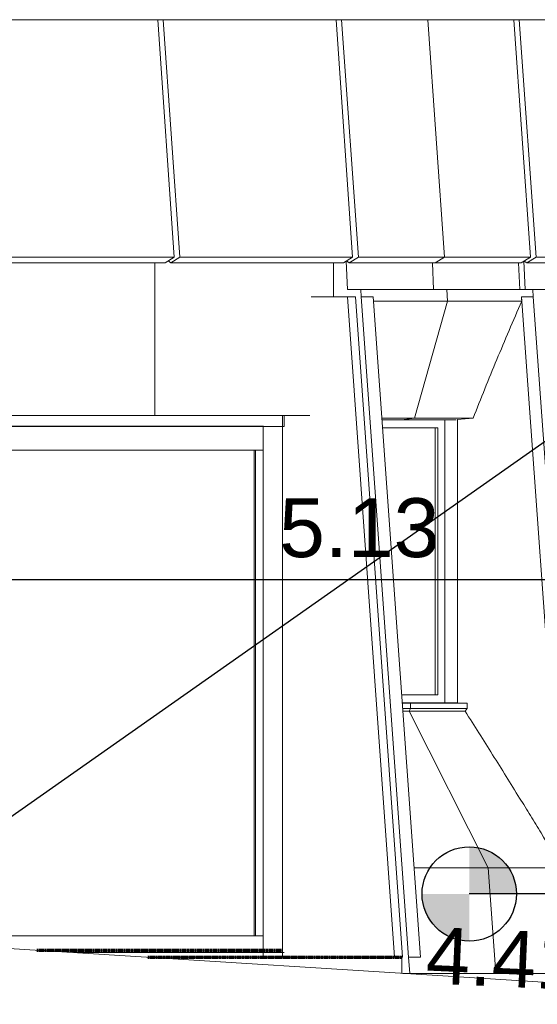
# Model space of a CAD drawing. Header units: centimetres. Extents: x -1261 to 4500, y -385 to 591.
# Tile 14 of 16: x 3307 to 3526, y -22 to 396. Entities that reach past the tile are written whole.
import ezdxf

# ---------------------------------------------------------------- set-up
doc = ezdxf.new("R2010")
doc.units = ezdxf.units.CM
doc.linetypes.add('Tiret_2_', pattern=[0.25, 0.125, -0.125])
doc.linetypes.add('Tiret_3_', pattern=[0.25, 0.125, -0.125])
for name, color, linetype, lineweight in [('0-1', 7, 'Continuous', 5), ('Cotes d_inclinaison', 7, 'Continuous', 30), ('COTGEN-100', 7, 'Continuous', 30), ('SERRU-traverse', 7, 'Continuous', 9), ('Solide topographique', 7, 'Continuous', 9)]:
    doc.layers.add(name, color=color, linetype=linetype, lineweight=lineweight)
for name, color, linetype, lineweight, true_color in [('ANNOTATIONS', 4, 'Tiret_2_', 70, 0x00ffff), ('ANNOTATIONS-7', 4, 'Tiret_3_', 70, 0x00ffff), ('COTGEN-1', 9, 'Continuous', 30, 0x808080), ('MENUISERIES-1', 9, 'Continuous', 13, 0x808080), ('MENUISERIES-2', 9, 'Continuous', 9, 0x808080), ('MENUISERIES-3', 7, 'Continuous', 13, 0x5c63b1), ('MUR-1', 9, 'Continuous', 18, 0x808080), ('MUR-2', 9, 'Continuous', 13, 0x808080), ('OSSATURE-2', 9, 'Continuous', 9, 0x808080), ('OSSATURE-3', 9, 'Continuous', 18, 0x808080), ('POTEAUX-1', 9, 'Continuous', 9, 0x808080), ('SERRU-2', 9, 'Continuous', 9, 0x808080), ('SOL-1', 9, 'Continuous', 13, 0x808080), ('SOL-2', 9, 'Continuous', 18, 0x808080), ('TITRARCHI-1', 1, 'Continuous', 30, 0xff0000), ('Z-2', 9, 'Continuous', 9, 0x808080)]:
    doc.layers.add(name, color=color, linetype=linetype, lineweight=lineweight, true_color=true_color)
doc.styles.add('Arial_1', font='arial.ttf', dxfattribs={"height": 24})
doc.styles.add('Arial_2', font='arial.ttf', dxfattribs={"height": 25})
doc.dimstyles.new('DRMN_COTE', dxfattribs={"dimscale": 30.48, "dimtxt": 25.506485, "dimasz": 1.041667, "dimexe": 0.328084, "dimexo": 0.0625, "dimgap": 0.065617, "dimtad": 1, "dimlfac": 0.01, "dimrnd": 0.01, "dimzin": 0, "dimdsep": 46, "dimtxsty": 'Arial_2', "dimblk1": 'OBLIQUE', "dimblk2": 'OBLIQUE', "dimsah": 1, "dimcen": 0.09, "dimdle": 0.328084, "dimazin": 0, "dimtfac": 1, "dimtdec": 4, "dimtix": 1, "dimtmove": 0, "dimatfit": 3, "dimfxl": 0.328084, "dimfxlon": 1, "dimtvp": 1, "dimtolj": 1, "dimtzin": 0, "dimarcsym": 2})

# ---------------------------------------------------------------- blocks, each defined once
blk = doc.blocks.new('Panneau système - Vitré-356748-2021_015_1011_ARC_1_100_Coupe 2_ rampe PMR')
at = {"layer": 'MENUISERIES-2'}
for p, q in [((-929.06, 213), (-815.56, 213)), ((-929.06, 213), (-926.98, 213)), ((-813.48, 213), (-926.98, 213)), ((-815.56, 213), (-813.48, 213)), ((-813.48, 7), (-813.48, 213)), ((-815.56, 7), (-929.06, 7)), ((-926.98, 7), (-929.06, 7)), ((-926.98, 7), (-813.48, 7)), ((-815.56, 7), (-813.48, 7))]:
    blk.add_line(p, q, dxfattribs=at)
blk = doc.blocks.new('Meneau rectangulaire - AWS60_60x70-367281-2021_015_1011_ARC_1_100_Coupe 2_ rampe PMR')
at = {"layer": 'MENUISERIES-2'}
for p, q in [((-812.83, 7), (-932.91, 7)), ((-809.71, 7), (-929.79, 7)), ((-812.83, 7), (-809.9, 7)), ((-809.71, 7), (-809.71, 0)), ((-890.12, 0), (-809.71, 0)), ((-812.83, 0), (-890.12, 0)), ((-809.71, 0), (-812.83, 0))]:
    blk.add_line(p, q, dxfattribs=at)
blk = doc.blocks.new('Meneau rectangulaire - AWS60_60x38-356571-2021_015_1011_ARC_1_100_Coupe 2_ rampe PMR')
at = {"layer": 'MENUISERIES-2'}
for p, q in [((-812.83, 213), (-816.08, 213)), ((-816.08, 213), (-812.96, 213)), ((-812.96, 213), (-809.71, 213)), ((-812.96, 213), (-812.96, 7)), ((-809.71, 213), (-812.83, 213)), ((-809.71, 7), (-809.71, 213)), ((-812.96, 7), (-816.08, 7)), ((-816.08, 7), (-812.83, 7)), ((-809.71, 7), (-812.96, 7)), ((-812.83, 7), (-809.9, 7))]:
    blk.add_line(p, q, dxfattribs=at)
blk = doc.blocks.new('Meneau rectangulaire - AWS60_60x100-367291-2021_015_1011_ARC_1_100_Coupe 2_ rampe PMR')
at = {"layer": 'MENUISERIES-2'}
for p, q in [((-932.91, 223), (-812.83, 223)), ((-809.71, 223), (-929.79, 223)), ((-812.83, 223), (-809.71, 223)), ((-809.71, 223), (-809.71, 213)), ((-932.91, 213), (-812.83, 213)), ((-929.79, 213), (-809.71, 213)), ((-809.71, 213), (-812.83, 213))]:
    blk.add_line(p, q, dxfattribs=at)
blk = doc.blocks.new('12_CORNIERE HABILLAGE - 12_CORNIERE HABILLAGE-370872-2021_015_1011_ARC_1_100_Coupe 2_ rampe PMR')
at = {"layer": 'Z-2'}
for p, q in [((-1375.58, 227.74), (-809.57, 227.74)), ((-801.41, 227.74), (-1375.58, 227.74)), ((-801.41, 227.74), (-800.78, 227.74)), ((-801.41, 223.2), (-801.41, 227.74)), ((-809.57, 223.2), (-1375.28, 223.2)), ((-1375.27, 223), (-801.41, 223)), ((-1340.32, 223), (-1168.76, 223)), ((-1157.54, 223), (-812.83, 223)), ((-812.83, 223), (-809.71, 223)), ((-809.71, 223), (-801.41, 223)), ((-809.71, 223), (-809.71, 0)), ((-801.41, 223), (-801.41, 223.2)), ((-801.41, 0), (-801.41, 223)), ((-809.71, 0), (-809.54, 0)), ((-801.41, 0), (-809.71, 0)), ((-809.54, 0), (-801.34, 0)), ((-800.78, 0), (-801.41, 0)), ((-801.34, 0), (-800.88, 0))]:
    blk.add_line(p, q, dxfattribs=at)
blk = doc.blocks.new('XXX_VIDE FENETRE - 550-V35-2021_015_1011_ARC_1_100_Coupe 2_ rampe PMR')
at = {"layer": 'MENUISERIES-1'}
for p, q in [((-732.66, 105.81), (-732.66, 225.88)), ((-727.22, 105.81), (-727.22, 225.98)), ((-759.07, 222.48), (-735.6, 222.48)), ((-739.27, 222.48), (-759.07, 222.48)), ((-735.6, 222.48), (-739.27, 222.48)), ((-735.6, 109.31), (-735.6, 222.48)), ((-739.27, 109.31), (-750.95, 109.31)), ((-750.95, 109.31), (-735.6, 109.31)), ((-739.27, 109.31), (-735.6, 109.31)), ((-732.66, 105.81), (-750.7, 105.81)), ((-750.7, 105.81), (-727.22, 105.81)), ((-727.22, 105.81), (-732.66, 105.81))]:
    blk.add_line(p, q, dxfattribs=at)
at = {"layer": 'MENUISERIES-3'}
for p, q in [((-759.07, 222.48), (-736.69, 222.48)), ((-737.5, 222.48), (-759.07, 222.48)), ((-736.69, 222.48), (-737.5, 222.48)), ((-736.69, 109.31), (-736.69, 222.48)), ((-750.95, 109.31), (-737.5, 109.31)), ((-736.69, 109.31), (-750.95, 109.31)), ((-737.5, 109.31), (-736.69, 109.31))]:
    blk.add_line(p, q, dxfattribs=at)
blk = doc.blocks.new('Garde-corps - Garde-corps-487548-2021_015_1011_ARC_1_100_Coupe 2_ rampe PMR')
at = {"layer": 'SERRU-traverse'}
for p, q in [((-1059.62, 0), (-1059.62, 10)), ((-1057.94, 10), (-1059.62, 10)), ((-1053.5, -25.05), (-1057.94, 10)), ((-1049.58, 10), (-1057.94, 10)), ((-1047.52, 9.22), (-1048.03, 9.25)), ((-1045.94, 0), (-1047.62, 8.39)), ((-1042.71, -25.46), (-1045.94, 0)), ((-1045.21, -24.49), (-1053.5, -25.05)), ((-1053.5, -25.05), (-1053.5, -34.5)), ((-1053.38, -34.5), (-1052.33, -25.04)), ((-507.35, -49), (-1052.33, -25.04)), ((-507.35, -49), (-507.35, -59.29))]:
    blk.add_line(p, q, dxfattribs=at)
at = {"layer": 'SERRU-traverse', "flags": 128}
blk.add_lwpolyline([(-1043.46, -25.43), (-1043.63, -25.16), (-1043.95, -24.86), (-1044.33, -24.64), (-1044.76, -24.51), (-1045.21, -24.49)], dxfattribs=at)
at = {"layer": 'SERRU-traverse'}
blk.add_open_spline([(-1047.62, 8.39), (-1047.65, 8.54), (-1047.74, 8.83), (-1048.06, 9.36), (-1048.66, 9.86), (-1049.27, 10), (-1049.58, 10)], degree=3, knots=[0, 0, 0, 0, 0.166667, 0.333333, 0.666667, 1, 1, 1, 1], dxfattribs=at)
blk = doc.blocks.new('B02_ARC_rvt-3-2021_015_1011_ARC_1_100_Coupe 2_ rampe PMR')
at = {"layer": 'ANNOTATIONS'}
blk.add_line((-905.85, 1), (-801.43, 1), dxfattribs=at)
at = {"layer": 'MUR-2'}
for p, q in [((-800.81, 223), (-800.81, 227.74)), ((-1375.3, 223), (-800.81, 223)), ((-809.41, 223), (-1157.54, 223)), ((-801.73, 223), (-801.41, 223)), ((-835.64, 0), (-890.12, 0)), ((-890.12, 0), (-830.24, 0)), ((-800.85, 0), (-890.12, 0)), ((-890.12, 0), (-835.64, 0)), ((-830.24, 0), (-800.85, 0)), ((-800.85, 0), (-819.22, 0)), ((-813.94, 0), (-819.22, 0)), ((-813.94, 0), (-800.85, 0)), ((-809.44, 0), (-800.83, 0)), ((-800.85, 0), (-809.44, 0)), ((-800.85, 0), (-806.05, 0)), ((-806.05, 0), (-800.85, 0))]:
    blk.add_line(p, q, dxfattribs=at)
at = {"layer": 'SOL-1'}
for p, q in [((-800.85, 0), (-890.12, 0)), ((-890.12, 0), (-809.71, 0)), ((-835.64, 0), (-890.12, 0)), ((-890.12, 0), (-835.64, 0)), ((-890.12, 0), (-830.24, 0)), ((-812.83, 0), (-890.12, 0)), ((-830.24, 0), (-800.85, 0)), ((-800.85, 0), (-819.22, 0)), ((-819.22, 0), (-800.85, 0)), ((-809.74, 0), (-812.83, 0)), ((-800.83, 0), (-809.74, 0)), ((-809.71, 0), (-801.43, 0)), ((-809.71, 0), (-809.71, -2)), ((-800.85, 0), (-806.05, 0)), ((-806.05, 0), (-800.85, 0)), ((-801.43, 0), (-800.81, 0)), ((-801.43, 0), (-801.43, -2)), ((-858.64, -2), (-756.86, -2)), ((-809.71, -2), (-858.64, -2)), ((-756.86, -2), (-858.64, -2)), ((-858.64, -2), (-759.69, -2)), ((-756.86, -2), (-813.76, -2)), ((-813.76, -2), (-756.86, -2)), ((-801.43, -2), (-809.71, -2)), ((-801.43, -2), (-756.78, -2)), ((-756.86, -2), (-776.39, -2)), ((-776.39, -2), (-756.86, -2)), ((-759.69, -2), (-756.86, -2)), ((-756.85, -2), (-758.62, -2)), ((-758.62, -2), (-756.86, -2))]:
    blk.add_line(p, q, dxfattribs=at)
at = {"layer": 'Solide topographique'}
blk.add_line((-1045.84, 9.89), (-528.12, -23), dxfattribs=at)
at = {"layer": 'MENUISERIES-2'}
for name in ['XXX_VIDE FENETRE - 550-V35-2021_015_1011_ARC_1_100_Coupe 2_ rampe PMR', 'Meneau rectangulaire - AWS60_60x100-367291-2021_015_1011_ARC_1_100_Coupe 2_ rampe PMR', 'Panneau système - Vitré-356748-2021_015_1011_ARC_1_100_Coupe 2_ rampe PMR', 'Meneau rectangulaire - AWS60_60x38-356571-2021_015_1011_ARC_1_100_Coupe 2_ rampe PMR', 'Meneau rectangulaire - AWS60_60x70-367281-2021_015_1011_ARC_1_100_Coupe 2_ rampe PMR']:
    blk.add_blockref(name, (0, 0), dxfattribs=at)
at = {"layer": 'SERRU-2'}
blk.add_blockref('Garde-corps - Garde-corps-487548-2021_015_1011_ARC_1_100_Coupe 2_ rampe PMR', (0, 0), dxfattribs=at)
at = {"layer": 'Z-2'}
blk.add_blockref('12_CORNIERE HABILLAGE - 12_CORNIERE HABILLAGE-370872-2021_015_1011_ARC_1_100_Coupe 2_ rampe PMR', (0, 0), dxfattribs=at)
blk = doc.blocks.new('20_MUR PREFA_03 - MODULE_03-V45-2021_015_1011_ARC_1_100_Coupe 2_ rampe PMR')
at = {"layer": 'Z-2'}
for p, q in [((-864.4, 395.59), (-940.53, 395.59)), ((-940.53, 395.59), (-931.59, 395.59)), ((-930.32, 395.59), (-931.59, 395.59)), ((-930.32, 395.59), (-927.96, 395.59)), ((-921.02, 294.93), (-927.96, 395.59)), ((-927.96, 395.59), (-854.37, 395.59)), ((-855.46, 395.59), (-864.4, 395.59)), ((-855.46, 395.59), (-856.73, 395.59)), ((-856.73, 395.59), (-854.37, 395.59)), ((-854.37, 395.59), (-847.43, 294.93)), ((-931.59, 292.47), (-931.59, 227.74)), ((-925.97, 293.29), (-924.82, 292.47)), ((-924.82, 292.47), (-921.02, 294.93)), ((-924.82, 292.47), (-851.24, 292.47)), ((-847.43, 294.93), (-921.02, 294.93)), ((-847.43, 294.93), (-851.24, 292.47)), ((-863.37, 227.74), (-939.5, 227.74)), ((-931.59, 227.74), (-939.5, 227.74)), ((-931.59, 227.74), (-855.46, 227.74)), ((-863.37, 227.74), (-855.46, 227.74))]:
    blk.add_line(p, q, dxfattribs=at)
blk = doc.blocks.new('20_MUR PREFA_03 - MODULE_03-V46-2021_015_1011_ARC_1_100_Coupe 2_ rampe PMR')
at = {"layer": 'Z-2'}
for p, q in [((-788.89, 395.59), (-864.7, 395.59)), ((-864.7, 395.59), (-855.66, 395.59)), ((-854.4, 395.59), (-855.66, 395.59)), ((-854.4, 395.59), (-852.01, 395.59)), ((-845.01, 294.93), (-852.01, 395.59)), ((-852.01, 395.59), (-778.73, 395.59)), ((-779.85, 395.59), (-788.89, 395.59)), ((-779.85, 395.59), (-781.11, 395.59)), ((-781.11, 395.59), (-778.73, 395.59)), ((-778.73, 395.59), (-771.72, 294.93)), ((-855.66, 292.47), (-855.66, 227.74)), ((-849.99, 293.28), (-848.85, 292.47)), ((-848.85, 292.47), (-845.01, 294.93)), ((-848.85, 292.47), (-775.56, 292.47)), ((-771.72, 294.93), (-845.01, 294.93)), ((-779.85, 278), (-779.85, 292.47)), ((-771.72, 294.93), (-775.56, 292.47)), ((-808.31, 227.74), (-863.66, 227.74)), ((-855.66, 227.74), (-863.66, 227.74)), ((-855.66, 227.74), (-789.89, 227.74))]:
    blk.add_line(p, q, dxfattribs=at)
blk = doc.blocks.new('20_MUR PREFA_01 - Type 1-V47-2021_015_1011_ARC_1_100_Coupe 2_ rampe PMR')
at = {"layer": 'Z-2'}
for p, q in [((-739.89, 395.59), (-751.43, 395.59)), ((-732.81, 294.93), (-739.89, 395.59)), ((-737.9, 292.47), (-737.37, 281.23)), ((-732.81, 294.93), (-736.69, 292.47)), ((-731.83, 281.23), (-737.37, 281.23)), ((-731.48, 276.17), (-731.83, 281.23)), ((-745.51, 226.58), (-731.48, 276.17)), ((-745.51, 226.58), (-750.94, 225.88)), ((-750.29, 105.79), (-747.24, 105.79)), ((-747.14, 103.42), (-747.14, 105.79)), ((-747.14, 103.42), (-747.75, 102.3)), ((-714.32, 35.93), (-747.75, 102.3)), ((-711.02, -8.88), (-714.32, 35.93)), ((-711.02, -8.88), (-720.37, -8.88))]:
    blk.add_line(p, q, dxfattribs=at)
blk = doc.blocks.new('26_POTEAU GAUCHE - MODULE_05-3157953-2021_015_1011_ARC_1_100_Coupe 2_ rampe PMR')
at = {"layer": 'POTEAUX-1'}
for p, q in [((-773.89, 278), (-789.3, 278)), ((-779.85, 278), (-771.96, 278)), ((-770.52, 278), (-773.89, 278)), ((-773.89, 278), (-754, -2)), ((-771.96, 278), (-773.21, 278)), ((-773.21, 278), (-770.52, 278)), ((-770.52, 278), (-750.63, -2)), ((-754, -2), (-800.85, -2)), ((-800.85, -2), (-787.79, -2)), ((-752.06, -2), (-787.79, -2)), ((-750.63, -2), (-754, -2)), ((-752.06, -2), (-753.32, -2)), ((-753.32, -2), (-750.63, -2))]:
    blk.add_line(p, q, dxfattribs=at)
blk = doc.blocks.new('Murs 6 - Murs 1-3191379-2021_015_1011_ARC_1_100_Coupe 2_ rampe PMR')
at = {"layer": 'MUR-1'}
for p, q in [((-876.6, 395.59), (-896.03, 395.59)), ((-896.03, 395.59), (-883.38, 395.59)), ((-883.38, 395.59), (-880.88, 395.59)), ((-880.88, 395.59), (-877.81, 395.59)), ((-877.81, 395.59), (-860.86, 395.59)), ((-860.86, 395.59), (-876.6, 395.59))]:
    blk.add_line(p, q, dxfattribs=at)
blk = doc.blocks.new('B02_DC_STR_rvt-3-2021_015_1011_ARC_1_100_Coupe 2_ rampe PMR')
at = {"layer": 'ANNOTATIONS-7'}
blk.add_line((-858.53, -2), (-750.87, -2), dxfattribs=at)
at = {"layer": 'MUR-1'}
for p, q in [((-714.31, 395.59), (-483.21, 395.59)), ((-714.31, 395.59), (-700.88, 395.59)), ((-469.63, 395.59), (-700.88, 395.59)), ((-756.86, -2), (-858.64, -2)), ((-858.64, -2), (-769.36, -2)), ((-756.86, -2), (-822.16, -2)), ((-812.02, -2), (-822.16, -2)), ((-756.86, -2), (-812.39, -2)), ((-790.26, -2), (-812.39, -2)), ((-812.02, -2), (-756.86, -2)), ((-790.26, -2), (-756.86, -2)), ((-776.46, -2), (-756.86, -2)), ((-756.86, -2), (-776.46, -2)), ((-759.69, -2), (-769.36, -2)), ((-759.69, -2), (-756.86, -2)), ((-756.86, -2), (-758.45, -2)), ((-758.45, -2), (-756.86, -2))]:
    blk.add_line(p, q, dxfattribs=at)
at = {"layer": 'OSSATURE-2'}
for p, q in [((-877.81, 395.59), (-860.86, 395.59)), ((-825.56, 395.59), (-877.81, 395.59)), ((-808.61, 395.59), (-860.86, 395.59)), ((-808.61, 395.59), (-825.56, 395.59)), ((-823.76, 395.59), (-806.81, 395.59)), ((-771.51, 395.59), (-823.76, 395.59)), ((-754.56, 395.59), (-806.81, 395.59)), ((-776.38, 395.59), (-787.92, 395.59)), ((-787.92, 395.59), (-714.94, 395.59)), ((-769.3, 294.93), (-776.38, 395.59)), ((-776.38, 395.59), (-703.4, 395.59)), ((-754.56, 395.59), (-771.51, 395.59)), ((-769.71, 395.59), (-752.76, 395.59)), ((-717.47, 395.59), (-769.71, 395.59)), ((-700.52, 395.59), (-752.76, 395.59)), ((-700.52, 395.59), (-717.47, 395.59)), ((-715.67, 395.59), (-698.71, 395.59)), ((-663.42, 395.59), (-715.67, 395.59)), ((-714.94, 395.59), (-703.4, 395.59)), ((-701.06, 395.59), (-712.72, 395.59)), ((-712.72, 395.59), (-640.05, 395.59)), ((-703.4, 395.59), (-696.32, 294.93)), ((-693.92, 294.93), (-701.06, 395.59)), ((-701.06, 395.59), (-628.39, 395.59)), ((-646.47, 395.59), (-698.71, 395.59)), ((-773.86, 281.23), (-774.43, 293.2)), ((-774.32, 293.27), (-773.18, 292.47)), ((-773.18, 292.47), (-769.3, 294.93)), ((-773.18, 292.47), (-700.21, 292.47)), ((-696.32, 294.93), (-769.3, 294.93)), ((-701.41, 292.47), (-700.88, 281.23)), ((-696.32, 294.93), (-700.21, 292.47)), ((-698.52, 281.23), (-699.09, 293.17)), ((-698.97, 293.25), (-697.84, 292.47)), ((-697.84, 292.47), (-693.92, 294.93)), ((-697.84, 292.47), (-625.17, 292.47)), ((-621.25, 294.93), (-693.92, 294.93)), ((-768.32, 281.23), (-773.86, 281.23)), ((-773.86, 281.23), (-700.88, 281.23)), ((-768.1, 278), (-768.32, 281.23)), ((-768.32, 281.23), (-695.34, 281.23)), ((-700.88, 281.23), (-695.34, 281.23)), ((-692.93, 281.23), (-698.52, 281.23)), ((-698.52, 281.23), (-625.85, 281.23)), ((-695.34, 281.23), (-695.12, 278)), ((-772.07, 278), (-780.13, 278)), ((-770.81, 278), (-779.85, 278)), ((-770.81, 278), (-771.96, 278)), ((-763.06, 278), (-768.1, 278)), ((-763.05, 278), (-768.09, 278)), ((-748, -2), (-768.09, 278)), ((-742.97, -2), (-763.05, 278)), ((-762.92, 276.17), (-700.03, 276.17)), ((-695.12, 278), (-700.15, 278)), ((-700.15, 278), (-700.14, 278)), ((-695.11, 278), (-700.14, 278)), ((-700.14, 278), (-680.05, -2)), ((-695.11, 278), (-675.02, -2)), ((-759.36, 226.58), (-720.63, 226.58)), ((-759.31, 225.88), (-727.87, 225.88)), ((-727.26, 105.81), (-727.26, 225.96)), ((-723.21, 105.79), (-750.7, 105.79)), ((-750.7, 105.79), (-727.21, 105.79)), ((-723.21, 105.79), (-727.21, 105.79)), ((-750.53, 103.42), (-723.22, 103.42)), ((-750.45, 102.3), (-724, 102.3)), ((-724, 102.3), (-723.22, 103.42)), ((-745.69, 35.93), (-682.88, 35.93)), ((-828.69, -2), (-858.64, -2)), ((-833.55, -2), (-786.63, -2)), ((-823.04, -2), (-833.55, -2)), ((-779.74, -2), (-823.04, -2)), ((-812.53, -2), (-823.04, -2)), ((-823.04, -2), (-779.74, -2)), ((-774.64, -2), (-812.53, -2)), ((-788.07, -2), (-751.98, -2)), ((-773.39, -2), (-788.07, -2)), ((-779.5, -2), (-756.86, -2)), ((-768.99, -2), (-779.5, -2)), ((-773.39, -2), (-756.86, -2)), ((-756.86, -2), (-768.99, -2)), ((-758.48, -2), (-768.99, -2)), ((-768.99, -2), (-756.86, -2)), ((-756.86, -2), (-758.48, -2)), ((-751.98, -2), (-750.77, -2)), ((-747.51, -8.88), (-748.01, -2)), ((-748.01, -2), (-742.98, -2)), ((-748, -2), (-748.01, -2)), ((-742.97, -2), (-748, -2)), ((-750.4, -8.88), (-747.51, -8.88)), ((-714.31, -8.88), (-750.4, -8.88)), ((-747.51, -8.88), (-674.53, -8.88)), ((-717.52, -8.88), (-714.31, -8.88)), ((-714.31, -8.88), (-715.71, -8.88))]:
    blk.add_line(p, q, dxfattribs=at)
at = {"layer": 'OSSATURE-2', "flags": 128}
for points in [[(-700.03, 276.17), (-700.09, 277.09), (-700.15, 278)], [(-727.22, 225.97), (-723.94, 226.27), (-720.63, 226.58)], [(-723.22, 103.42), (-723.21, 104.61), (-723.21, 105.79)]]:
    blk.add_lwpolyline(points, dxfattribs=at)
at = {"layer": 'OSSATURE-2'}
for points, knots in [([(-720.63, 226.58), (-719, 230.73), (-715.69, 239.02), (-708.93, 255.56), (-703.65, 267.94), (-700.03, 276.17)], [0, 0, 0, 0, 0.25, 0.5, 1, 1, 1, 1]), ([(-682.88, 35.93), (-685.86, 40.86), (-690.34, 48.24), (-696.36, 58.08), (-701.28, 66.07), (-706.61, 74.67), (-712.36, 83.88), (-718.15, 93.1), (-722.04, 99.23), (-724, 102.3)], [0, 0, 0, 0, 0.222222, 0.333333, 0.444444, 0.583333, 0.722222, 0.861111, 1, 1, 1, 1])]:
    blk.add_open_spline(points, degree=3, knots=knots, dxfattribs=at)
at = {"layer": 'SOL-2'}
for p, q in [((-752.13, -2), (-858.61, -2)), ((-786.63, -2), (-828.69, -2)), ((-756.86, -2), (-774.64, -2)), ((-752.13, -2), (-750.87, -2)), ((-750.87, -8.85), (-750.87, -2)), ((-750.4, -8.88), (-717.52, -8.88)), ((-750.39, -8.88), (-677.84, -8.88)), ((-715.71, -8.88), (-714.31, -8.88))]:
    blk.add_line(p, q, dxfattribs=at)
at = {"layer": 'MUR-1'}
blk.add_blockref('Murs 6 - Murs 1-3191379-2021_015_1011_ARC_1_100_Coupe 2_ rampe PMR', (0, 0), dxfattribs=at)
at = {"layer": 'OSSATURE-3'}
for name in ['20_MUR PREFA_03 - MODULE_03-V45-2021_015_1011_ARC_1_100_Coupe 2_ rampe PMR', '20_MUR PREFA_03 - MODULE_03-V46-2021_015_1011_ARC_1_100_Coupe 2_ rampe PMR', '20_MUR PREFA_01 - Type 1-V47-2021_015_1011_ARC_1_100_Coupe 2_ rampe PMR', '26_POTEAU GAUCHE - MODULE_05-3157953-2021_015_1011_ARC_1_100_Coupe 2_ rampe PMR']:
    blk.add_blockref(name, (0, 0), dxfattribs=at)
blk = doc.blocks.new('DIMBLOCK10-2021_015_1011_ARC_1_100_Coupe 2_ rampe PMR')
at = {"layer": 'COTGEN-100', "color": 8, "true_color": 0x808080}
for p, q in [((3194.14, 158.2), (3210.02, 174.08)), ((3706.73, 158.2), (3722.6, 174.08)), ((3194.14, 158.2), (3194.14, 168.2)), ((3706.73, 158.2), (3706.73, 168.2)), ((3194.14, 158.2), (3178.27, 142.33)), ((3184.14, 158.2), (3716.73, 158.2)), ((3194.14, 158.2), (3194.14, 148.2)), ((3706.73, 158.2), (3690.85, 142.33)), ((3706.73, 158.2), (3706.73, 148.2))]:
    blk.add_line(p, q, dxfattribs=at)
at = {"layer": 'COTGEN-100', "color": 0, "insert": (3416.69, 192.66), "char_height": 25, "width": 80.9929, "attachment_point": 1, "line_spacing_factor": 0.941778, "style": 'Arial_2'}
blk.add_mtext('5.13', dxfattribs=at)
blk = doc.blocks.new('_Oblique')
at = {"color": 0, "linetype": 'ByBlock', "lineweight": -2}
blk.add_line((-0.5, -0.5), (0.5, 0.5), dxfattribs=at)
blk = doc.blocks.new('Cotes d_élévation - CERCLE_T3_CRIS 128-330628-2021_015_1011_ARC_1_100_Coupe 2_ rampe PMR')
at = {"layer": 'COTGEN-1'}
h = blk.add_hatch(color=256, dxfattribs=at)
edge = h.paths.add_edge_path()
edge.add_line((-1511.97, 66.26), (-1511.97, 86.26))
edge.add_arc((-1511.97, 66.26), 20, 0, 90, ccw=False)
edge.add_line((-1491.97, 66.26), (-1511.97, 66.26))
h = blk.add_hatch(color=256, dxfattribs=at)
edge = h.paths.add_edge_path()
edge.add_line((-1531.97, 66.26), (-1511.97, 66.26))
edge.add_line((-1511.97, 66.26), (-1511.97, 46.26))
edge.add_arc((-1511.97, 66.26), 20, 180, 270, ccw=False)
blk.add_circle((-1511.97, 66.26), 20, dxfattribs=at)

msp = doc.modelspace()

# ---------------------------------------------------------------- linework, layer by layer
at = {"layer": 'COTGEN-1'}
msp.add_line((3622.066, 24.817), (3497.31, 24.817), dxfattribs=at)
at = {"layer": 'TITRARCHI-1'}
msp.add_line((3207.261, -9.705), (3581.618, 253.513), dxfattribs=at)

# ---------------------------------------------------------------- block references
at = {"layer": '0-1'}
for name in ['B02_DC_STR_rvt-3-2021_015_1011_ARC_1_100_Coupe 2_ rampe PMR', 'B02_ARC_rvt-3-2021_015_1011_ARC_1_100_Coupe 2_ rampe PMR']:
    msp.add_blockref(name, (4219.592, 0), dxfattribs=at)
at = {"layer": 'COTGEN-1'}
msp.add_blockref('Cotes d_élévation - CERCLE_T3_CRIS 128-330628-2021_015_1011_ARC_1_100_Coupe 2_ rampe PMR', (5009.283, -41.443), dxfattribs=at)

# ---------------------------------------------------------------- texts
at = {"layer": 'Cotes d_inclinaison', "insert": (3479.657, 10.912), "char_height": 24, "width": 113.71234, "attachment_point": 1, "rotation": 357.47277, "line_spacing_factor": 0.941778, "style": 'Arial_1'}
msp.add_mtext('4.41%', dxfattribs=at)

# ---------------------------------------------------------------- dimensions: what is measured, and where the dimension line sits
at = {"layer": 'COTGEN-1'}
dim = msp.add_linear_dim(base=(3706.727, 158.202), p1=(3194.143, 148.202), p2=(3706.727, 148.202), dimstyle='DRMN_COTE', override={"dimpost": '<>', "dimfxl": 512.584092}, dxfattribs=at)
dim.commit()
dim.dimension.update_dxf_attribs({"geometry": 'DIMBLOCK10-2021_015_1011_ARC_1_100_Coupe 2_ rampe PMR', "text_midpoint": (3450.435, 172.975)})

doc.saveas('drawing.dxf')
